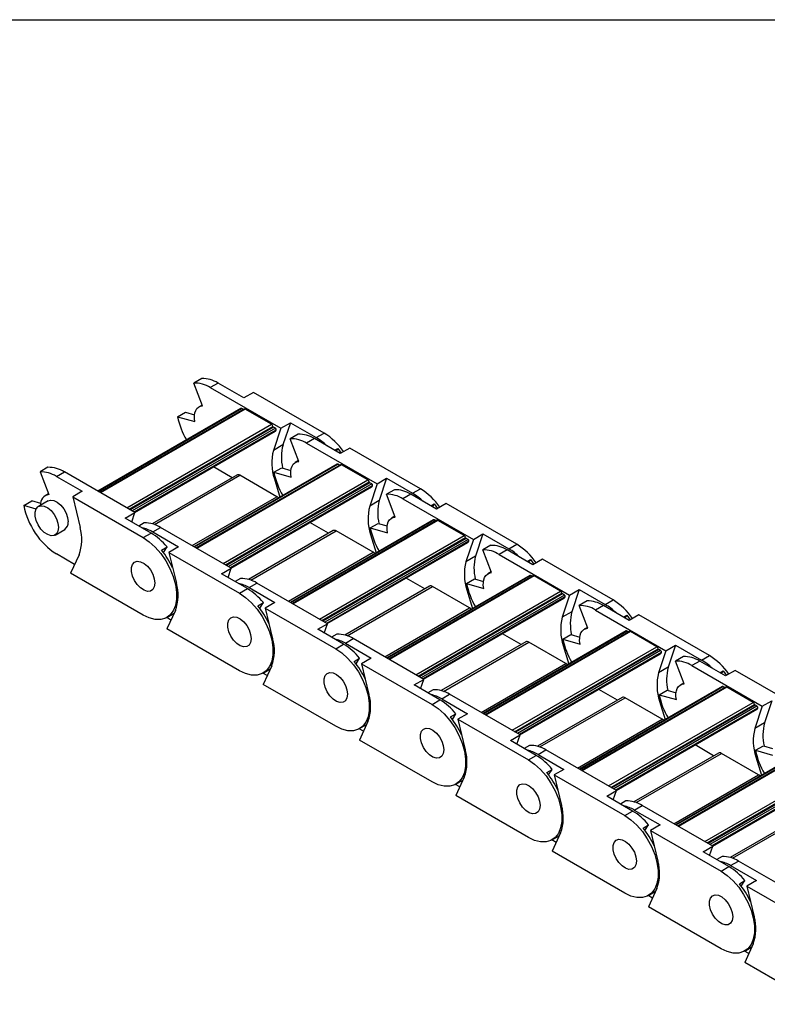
# Model space of a CAD drawing. Header units: millimetres. Extents: x 19 to 819, y 19 to 629.
# Tile 5 of 9: x 599 to 653, y 557 to 629. Entities that reach past the tile are written whole.
import ezdxf

# ---------------------------------------------------------------- set-up
doc = ezdxf.new("R2010")
doc.units = ezdxf.units.MM
doc.header["$LTSCALE"] = 3
doc.layers.add('TEXT', color=140, linetype='Continuous', lineweight=25)

msp = doc.modelspace()

# ---------------------------------------------------------------- linework, layer by layer
for p, q in [((612.354, 602.57), (611.781, 602.24)), ((612.407, 600.584), (611.781, 602.24)), ((613.543, 602.241), (612.97, 601.91)), ((612.97, 601.91), (618.092, 598.954)), ((615.422, 601.156), (613.543, 602.241)), ((616.122, 601.56), (615.422, 601.156)), ((621.244, 598.604), (616.122, 601.56)), ((612.385, 600.643), (612.153, 600.509)), ((615.191, 600.387), (604.794, 594.385)), ((604.82, 594.369), (615.236, 600.382)), ((615.441, 600.35), (604.95, 594.294)), ((615.516, 600.343), (604.994, 594.269)), ((610.6, 599.797), (611.173, 600.127)), ((610.6, 599.797), (611.845, 599.436)), ((611.173, 600.127), (611.825, 599.938)), ((615.366, 600.307), (615.236, 600.382)), ((617.425, 599.241), (615.516, 600.343)), ((606.904, 593.167), (617.425, 599.241)), ((607.081, 593.064), (617.527, 599.095)), ((617.568, 599.036), (607.152, 593.023)), ((617.705, 598.957), (617.568, 599.036)), ((618.092, 598.954), (618.792, 599.358)), ((618.792, 599.358), (618.257, 597.745)), ((618.792, 599.358), (620.671, 598.273)), ((617.705, 598.957), (607.29, 592.944)), ((617.765, 598.822), (607.436, 592.86)), ((607.475, 592.837), (617.693, 598.736)), ((618.092, 598.954), (617.557, 597.34)), ((619.355, 598.529), (618.782, 598.198)), ((620.671, 598.273), (621.244, 598.604)), ((618.257, 597.745), (617.557, 597.34)), ((619.407, 596.543), (618.782, 598.198)), ((620.544, 598.2), (619.971, 597.869)), ((619.971, 597.869), (625.092, 594.913)), ((622.423, 597.115), (620.544, 598.2)), ((622.003, 597.357), (622.238, 597.493)), ((622.238, 597.493), (622.111, 597.295)), ((622.238, 597.493), (622.496, 597.157)), ((623.123, 597.519), (622.423, 597.115)), ((628.244, 594.563), (623.123, 597.519)), ((601.175, 596.117), (600.602, 595.786)), ((622.191, 596.345), (611.794, 590.343)), ((611.821, 590.328), (622.236, 596.341)), ((622.441, 596.309), (611.951, 590.253)), ((622.516, 596.302), (611.995, 590.228)), ((614.557, 595.361), (613.201, 596.143)), ((619.385, 596.602), (619.153, 596.468)), ((622.366, 596.266), (622.236, 596.341)), ((624.426, 595.2), (622.516, 596.302)), ((600.602, 595.786), (601.228, 594.131)), ((601.791, 595.457), (602.364, 595.787)), ((601.791, 595.457), (603.67, 594.372)), ((607.485, 592.831), (602.364, 595.787)), ((614.899, 595.558), (608.752, 592.009)), ((608.921, 591.955), (615.124, 595.536)), ((617.818, 593.98), (615.124, 595.536)), ((617.6, 595.755), (618.173, 596.086)), ((617.6, 595.755), (618.846, 595.395)), ((618.173, 596.086), (618.826, 595.897)), ((613.904, 589.125), (624.426, 595.2)), ((614.081, 589.023), (624.527, 595.053)), ((624.568, 594.995), (614.152, 588.982)), ((624.706, 594.915), (614.29, 588.903)), ((624.765, 594.781), (614.436, 588.818)), ((614.475, 588.796), (624.693, 594.695)), ((617.629, 595.284), (617.702, 595.326)), ((617.629, 595.284), (618.028, 593.942)), ((625.092, 594.913), (624.558, 593.299)), ((624.706, 594.915), (624.568, 594.995)), ((625.092, 594.913), (625.792, 595.317)), ((625.792, 595.317), (625.258, 593.703)), ((625.792, 595.317), (627.671, 594.232)), ((601.205, 594.189), (600.974, 594.056)), ((603.67, 594.372), (602.97, 593.968)), ((602.97, 593.968), (608.091, 591.011)), ((602.97, 593.968), (603.505, 591.737)), ((611.656, 590.423), (617.818, 593.98)), ((626.355, 594.488), (625.782, 594.157)), ((626.408, 592.502), (625.782, 594.157)), ((627.544, 594.159), (626.971, 593.828)), ((629.423, 593.074), (627.544, 594.159)), ((627.671, 594.232), (628.244, 594.563)), ((599.421, 593.343), (599.993, 593.673)), ((600.317, 593.083), (599.421, 593.343)), ((600.646, 593.485), (599.993, 593.673)), ((601.191, 593.679), (600.491, 593.275)), ((625.258, 593.703), (624.558, 593.299)), ((626.971, 593.828), (632.092, 590.872)), ((629.004, 593.316), (629.238, 593.451)), ((629.238, 593.451), (629.111, 593.254)), ((629.238, 593.451), (629.496, 593.116)), ((630.123, 593.478), (629.423, 593.074)), ((635.244, 590.522), (630.123, 593.478)), ((606.785, 592.427), (607.485, 592.831)), ((607.26, 592.152), (607.485, 592.831)), ((626.385, 592.561), (626.154, 592.427)), ((608.664, 591.342), (606.785, 592.427)), ((608.175, 592.075), (607.785, 591.85)), ((629.192, 592.304), (618.795, 586.302)), ((618.821, 586.287), (629.237, 592.3)), ((629.442, 592.268), (618.951, 586.212)), ((629.517, 592.26), (618.995, 586.186)), ((621.557, 591.319), (620.202, 592.102)), ((624.601, 591.714), (625.173, 592.045)), ((625.173, 592.045), (625.826, 591.856)), ((629.367, 592.225), (629.237, 592.3)), ((631.426, 591.158), (629.517, 592.26)), ((601.691, 591.196), (602.391, 591.6)), ((608.091, 591.011), (608.664, 591.342)), ((608.791, 591.416), (609.364, 591.746)), ((608.791, 591.416), (610.671, 590.331)), ((614.485, 588.79), (609.364, 591.746)), ((621.899, 591.517), (615.752, 587.968)), ((615.922, 587.914), (622.124, 591.494)), ((620.904, 585.084), (631.426, 591.158)), ((624.818, 589.939), (622.124, 591.494)), ((624.601, 591.714), (625.846, 591.354)), ((624.629, 591.243), (624.702, 591.285)), ((624.629, 591.243), (625.028, 589.901)), ((632.092, 590.872), (632.792, 591.276)), ((632.792, 591.276), (632.258, 589.662)), ((632.792, 591.276), (634.672, 590.191)), ((621.082, 584.982), (631.528, 591.012)), ((631.568, 590.954), (621.153, 584.941)), ((631.706, 590.874), (621.29, 584.861)), ((631.766, 590.74), (621.436, 584.777)), ((621.475, 584.755), (631.693, 590.653)), ((632.092, 590.872), (631.558, 589.258)), ((631.706, 590.874), (631.568, 590.954)), ((633.355, 590.447), (632.782, 590.116)), ((634.672, 590.191), (635.244, 590.522)), ((603.114, 589.059), (601.791, 589.823)), ((603.433, 589.763), (602.824, 588.418)), ((609.425, 590.096), (609.828, 590.329)), ((609.565, 589.921), (609.828, 590.329)), ((610.671, 590.331), (609.971, 589.927)), ((609.971, 589.927), (615.092, 586.97)), ((609.971, 589.927), (610.505, 587.696)), ((618.656, 586.382), (624.818, 589.939)), ((633.408, 588.461), (632.782, 590.116)), ((634.544, 590.117), (633.972, 589.787)), ((633.972, 589.787), (639.093, 586.83)), ((636.423, 589.033), (634.544, 590.117)), ((632.258, 589.662), (631.558, 589.258)), ((636.004, 589.275), (636.239, 589.41)), ((636.239, 589.41), (636.111, 589.213)), ((636.239, 589.41), (636.497, 589.075)), ((637.124, 589.437), (636.423, 589.033)), ((642.245, 586.48), (637.124, 589.437)), ((608.091, 585.377), (602.824, 588.418)), ((613.785, 588.386), (614.485, 588.79)), ((615.665, 587.301), (613.785, 588.386)), ((614.261, 588.111), (614.485, 588.79)), ((636.192, 588.263), (625.795, 582.261)), ((625.821, 582.246), (636.237, 588.259)), ((633.386, 588.519), (633.154, 588.386)), ((636.367, 588.183), (636.237, 588.259)), ((615.176, 588.034), (614.785, 587.809)), ((615.792, 587.374), (616.365, 587.705)), ((621.486, 584.749), (616.365, 587.705)), ((636.442, 588.227), (625.951, 582.171)), ((636.517, 588.219), (625.995, 582.145)), ((628.558, 587.278), (627.202, 588.061)), ((631.601, 587.673), (632.174, 588.004)), ((631.601, 587.673), (632.846, 587.313)), ((632.174, 588.004), (632.826, 587.815)), ((638.426, 587.117), (636.517, 588.219)), ((615.092, 586.97), (615.665, 587.301)), ((615.792, 587.374), (617.671, 586.289)), ((628.899, 587.475), (622.753, 583.927)), ((622.922, 583.873), (629.124, 587.453)), ((627.905, 581.043), (638.426, 587.117)), ((628.082, 580.941), (638.528, 586.971)), ((638.569, 586.912), (628.153, 580.9)), ((638.706, 586.833), (628.291, 580.82)), ((631.818, 585.898), (629.124, 587.453)), ((631.63, 587.202), (631.703, 587.244)), ((631.63, 587.202), (632.028, 585.859)), ((639.093, 586.83), (638.558, 585.217)), ((638.706, 586.833), (638.569, 586.912)), ((639.093, 586.83), (639.793, 587.235)), ((639.793, 587.235), (639.258, 585.621)), ((639.793, 587.235), (641.672, 586.15)), ((616.426, 586.055), (616.829, 586.287)), ((616.565, 585.879), (616.829, 586.287)), ((617.671, 586.289), (616.971, 585.885)), ((638.766, 586.699), (628.437, 580.736)), ((628.476, 580.713), (638.694, 586.612)), ((640.356, 586.405), (639.783, 586.075)), ((641.672, 586.15), (642.245, 586.48)), ((609.816, 585.206), (610.336, 585.506)), ((610.433, 585.722), (609.825, 584.377)), ((616.971, 585.885), (622.092, 582.929)), ((616.971, 585.885), (617.505, 583.655)), ((625.657, 582.341), (631.818, 585.898)), ((639.258, 585.621), (638.558, 585.217)), ((640.408, 584.42), (639.783, 586.075)), ((641.545, 586.076), (640.972, 585.746)), ((640.972, 585.746), (646.093, 582.789)), ((643.424, 584.991), (641.545, 586.076)), ((644.124, 585.396), (643.424, 584.991)), ((649.245, 582.439), (644.124, 585.396)), ((610.115, 585.018), (609.802, 585.198)), ((620.786, 584.344), (621.486, 584.749)), ((621.261, 584.07), (621.486, 584.749)), ((643.004, 585.234), (643.239, 585.369)), ((643.239, 585.369), (643.112, 585.172)), ((643.239, 585.369), (643.497, 585.034)), ((615.092, 581.336), (609.825, 584.377)), ((622.665, 583.26), (620.786, 584.344)), ((622.176, 583.993), (621.785, 583.767)), ((643.192, 584.222), (632.795, 578.22)), ((632.822, 578.204), (643.237, 584.217)), ((643.442, 584.185), (632.952, 578.129)), ((643.517, 584.178), (632.996, 578.104)), ((635.558, 583.237), (634.202, 584.019)), ((638.601, 583.632), (639.174, 583.962)), ((639.174, 583.962), (639.827, 583.773)), ((640.386, 584.478), (640.154, 584.344)), ((643.367, 584.142), (643.237, 584.217)), ((645.427, 583.076), (643.517, 584.178)), ((622.092, 582.929), (622.665, 583.26)), ((622.792, 583.333), (623.365, 583.664)), ((622.792, 583.333), (624.671, 582.248)), ((628.486, 580.707), (623.365, 583.664)), ((635.9, 583.434), (629.753, 579.886)), ((629.922, 579.831), (636.125, 583.412)), ((638.819, 581.857), (636.125, 583.412)), ((638.601, 583.632), (639.847, 583.271)), ((634.905, 577.002), (645.427, 583.076)), ((635.082, 576.899), (645.528, 582.93)), ((645.569, 582.871), (635.153, 576.858)), ((645.707, 582.792), (635.291, 576.779)), ((645.766, 582.658), (635.437, 576.695)), ((635.476, 576.672), (645.694, 582.571)), ((638.63, 583.16), (638.703, 583.203)), ((638.63, 583.16), (639.029, 581.818)), ((646.093, 582.789), (645.559, 581.176)), ((645.707, 582.792), (645.569, 582.871)), ((646.093, 582.789), (646.793, 583.193)), ((646.793, 583.193), (646.259, 581.58)), ((646.793, 583.193), (648.672, 582.108)), ((623.426, 582.014), (623.829, 582.246)), ((623.566, 581.838), (623.829, 582.246)), ((624.671, 582.248), (623.971, 581.844)), ((623.971, 581.844), (629.093, 578.888)), ((623.971, 581.844), (624.506, 579.613)), ((632.657, 578.3), (638.819, 581.857)), ((647.356, 582.364), (646.783, 582.033)), ((647.409, 580.378), (646.783, 582.033)), ((648.545, 582.035), (647.972, 581.704)), ((650.424, 580.95), (648.545, 582.035)), ((648.672, 582.108), (649.245, 582.439)), ((617.115, 580.976), (616.802, 581.157)), ((616.817, 581.165), (617.336, 581.465)), ((617.434, 581.681), (616.825, 580.335)), ((646.259, 581.58), (645.559, 581.176)), ((647.972, 581.704), (653.093, 578.748)), ((650.005, 581.192), (650.239, 581.328)), ((650.239, 581.328), (650.112, 581.13)), ((650.239, 581.328), (650.497, 580.992)), ((651.124, 581.354), (650.424, 580.95)), ((656.245, 578.398), (651.124, 581.354)), ((627.786, 580.303), (628.486, 580.707)), ((628.261, 580.029), (628.486, 580.707)), ((647.387, 580.437), (647.155, 580.303)), ((622.092, 577.295), (616.825, 580.335)), ((629.665, 579.218), (627.786, 580.303)), ((629.176, 579.952), (628.786, 579.726)), ((650.193, 580.181), (639.796, 574.178)), ((639.822, 574.163), (650.238, 580.176)), ((650.443, 580.144), (639.952, 574.088)), ((650.518, 580.137), (639.996, 574.063)), ((642.558, 579.196), (641.203, 579.978)), ((645.602, 579.59), (646.174, 579.921)), ((646.174, 579.921), (646.827, 579.732)), ((650.368, 580.101), (650.238, 580.176)), ((652.427, 579.035), (650.518, 580.137)), ((629.093, 578.888), (629.665, 579.218)), ((629.793, 579.292), (630.365, 579.623)), ((629.793, 579.292), (631.672, 578.207)), ((635.486, 576.666), (630.365, 579.623)), ((642.9, 579.393), (636.753, 575.845)), ((636.923, 575.79), (643.125, 579.371)), ((641.905, 572.961), (652.427, 579.035)), ((645.819, 577.815), (643.125, 579.371)), ((645.602, 579.59), (646.847, 579.23)), ((645.63, 579.119), (645.704, 579.161)), ((645.63, 579.119), (646.029, 577.777)), ((653.093, 578.748), (653.793, 579.152)), ((653.793, 579.152), (653.259, 577.538)), ((642.083, 572.858), (652.529, 578.889)), ((652.569, 578.83), (642.154, 572.817)), ((652.707, 578.75), (642.292, 572.738)), ((652.767, 578.616), (642.437, 572.653)), ((642.476, 572.631), (652.695, 578.53)), ((653.093, 578.748), (652.559, 577.134)), ((652.707, 578.75), (652.569, 578.83)), ((624.434, 577.64), (623.826, 576.294)), ((630.426, 577.972), (630.829, 578.205)), ((630.566, 577.797), (630.829, 578.205)), ((631.672, 578.207), (630.972, 577.803)), ((630.972, 577.803), (636.093, 574.847)), ((630.972, 577.803), (631.506, 575.572)), ((639.657, 574.258), (645.819, 577.815)), ((653.259, 577.538), (652.559, 577.134)), ((624.115, 576.935), (623.802, 577.116)), ((623.817, 577.124), (624.337, 577.424)), ((629.093, 573.254), (623.826, 576.294)), ((634.786, 576.262), (635.486, 576.666)), ((636.666, 575.177), (634.786, 576.262)), ((635.262, 575.988), (635.486, 576.666)), ((657.193, 576.139), (646.796, 570.137)), ((646.822, 570.122), (657.238, 576.135)), ((657.443, 576.103), (646.953, 570.047)), ((657.518, 576.096), (646.996, 570.022)), ((636.177, 575.91), (635.786, 575.685)), ((636.793, 575.251), (637.366, 575.581)), ((642.487, 572.625), (637.366, 575.581)), ((649.559, 575.154), (648.203, 575.937)), ((652.602, 575.549), (653.175, 575.88)), ((652.602, 575.549), (653.847, 575.189)), ((653.175, 575.88), (653.828, 575.691)), ((636.093, 574.847), (636.666, 575.177)), ((636.793, 575.251), (638.672, 574.166)), ((649.9, 575.352), (643.754, 571.803)), ((643.923, 571.749), (650.125, 575.329)), ((648.906, 568.919), (659.427, 574.993)), ((649.083, 568.817), (659.529, 574.847)), ((659.57, 574.789), (649.154, 568.776)), ((659.708, 574.709), (649.292, 568.696)), ((652.819, 573.774), (650.125, 575.329)), ((652.631, 575.078), (652.704, 575.12)), ((652.631, 575.078), (653.029, 573.736)), ((637.427, 573.931), (637.83, 574.164)), ((637.566, 573.756), (637.83, 574.164)), ((638.672, 574.166), (637.972, 573.762)), ((659.767, 574.575), (649.438, 568.612)), ((649.477, 568.59), (659.695, 574.489)), ((630.817, 573.083), (631.337, 573.383)), ((631.435, 573.598), (630.826, 572.253)), ((637.972, 573.762), (643.093, 570.805)), ((637.972, 573.762), (638.506, 571.531)), ((646.658, 570.217), (652.819, 573.774)), ((631.116, 572.894), (630.803, 573.075)), ((641.787, 572.221), (642.487, 572.625)), ((642.262, 571.946), (642.487, 572.625)), ((636.093, 569.212), (630.826, 572.253)), ((643.666, 571.136), (641.787, 572.221)), ((643.177, 571.869), (642.786, 571.644)), ((643.093, 570.805), (643.666, 571.136)), ((643.793, 571.209), (644.366, 571.54)), ((643.793, 571.209), (645.672, 570.125)), ((649.487, 568.584), (644.366, 571.54)), ((656.901, 571.31), (650.754, 567.762)), ((650.923, 567.708), (657.126, 571.288)), ((644.427, 569.89), (644.83, 570.123)), ((644.567, 569.715), (644.83, 570.123)), ((645.672, 570.125), (644.972, 569.72)), ((644.972, 569.72), (650.094, 566.764)), ((644.972, 569.72), (645.507, 567.49)), ((638.116, 568.853), (637.803, 569.033)), ((637.818, 569.042), (638.337, 569.342)), ((638.435, 569.557), (637.826, 568.212)), ((643.093, 565.171), (637.826, 568.212)), ((648.787, 568.18), (649.487, 568.584)), ((649.262, 567.905), (649.487, 568.584)), ((650.666, 567.095), (648.787, 568.18)), ((650.177, 567.828), (649.787, 567.603)), ((650.794, 567.168), (651.366, 567.499)), ((656.488, 564.542), (651.366, 567.499)), ((650.094, 566.764), (650.666, 567.095)), ((650.794, 567.168), (652.673, 566.083)), ((651.427, 565.849), (651.83, 566.081)), ((651.567, 565.673), (651.83, 566.081)), ((652.673, 566.083), (651.973, 565.679)), ((645.435, 565.516), (644.827, 564.171)), ((651.973, 565.679), (657.094, 562.723)), ((651.973, 565.679), (652.507, 563.449)), ((645.116, 564.811), (644.803, 564.992)), ((644.818, 565), (645.338, 565.3)), ((650.094, 561.13), (644.827, 564.171)), ((651.818, 560.959), (652.338, 561.259)), ((652.436, 561.475), (651.827, 560.129)), ((652.117, 560.77), (651.804, 560.951)), ((657.094, 557.089), (651.827, 560.129))]:
    msp.add_line(p, q)
at = {"flags": 128}
for points in [[(611.845, 599.436), (611.817, 599.666), (611.819, 599.88), (611.851, 600.074), (611.912, 600.242), (612.001, 600.381), (612.115, 600.486), (612.252, 600.554), (612.407, 600.584)], [(618.846, 595.395), (618.818, 595.624), (618.82, 595.839), (618.852, 596.033), (618.913, 596.201), (619.002, 596.34), (619.116, 596.444), (619.252, 596.513), (619.407, 596.543)], [(617.934, 593.888), (617.88, 593.937), (617.818, 593.98)], [(601.94, 591.746), (601.902, 591.479), (601.792, 591.279), (601.62, 591.164), (601.401, 591.144), (601.154, 591.222), (600.902, 591.389), (600.667, 591.632), (600.469, 591.928), (600.327, 592.252), (600.252, 592.574), (600.252, 592.866), (600.327, 593.102), (600.469, 593.261), (600.667, 593.329), (600.902, 593.3), (601.154, 593.176), (601.401, 592.969), (601.62, 592.696), (601.792, 592.383), (601.902, 592.056), (601.94, 591.746)], [(601.191, 593.679), (601.367, 593.733), (601.602, 593.704), (601.855, 593.58), (602.101, 593.373), (602.32, 593.1), (602.492, 592.787), (602.602, 592.46), (602.64, 592.15)], [(625.846, 591.354), (625.818, 591.583), (625.82, 591.798), (625.852, 591.992), (625.913, 592.16), (626.002, 592.298), (626.116, 592.403), (626.253, 592.472), (626.408, 592.502)], [(608.091, 591.011), (608.54, 590.705), (608.973, 590.312), (609.376, 589.848), (609.735, 589.327), (610.038, 588.768), (610.275, 588.189), (610.438, 587.611), (610.521, 587.052), (610.521, 586.532), (610.438, 586.069), (610.275, 585.678), (610.038, 585.373), (609.735, 585.164), (609.376, 585.058), (608.973, 585.059), (608.54, 585.166), (608.091, 585.377)], [(624.934, 589.847), (624.88, 589.896), (624.818, 589.939)], [(608.94, 587.704), (608.902, 587.437), (608.793, 587.238), (608.62, 587.123), (608.401, 587.103), (608.155, 587.181), (607.903, 587.348), (607.667, 587.591), (607.469, 587.887), (607.327, 588.211), (607.252, 588.533), (607.252, 588.825), (607.327, 589.061), (607.469, 589.22), (607.667, 589.288), (607.903, 589.259), (608.155, 589.135), (608.401, 588.927), (608.62, 588.655), (608.793, 588.342), (608.902, 588.015), (608.94, 587.704)], [(608.94, 587.704), (608.902, 587.437), (608.793, 587.238), (608.62, 587.123), (608.401, 587.103), (608.155, 587.181), (607.903, 587.348), (607.667, 587.591), (607.469, 587.887), (607.327, 588.211), (607.252, 588.533), (607.252, 588.825), (607.327, 589.061), (607.469, 589.22), (607.667, 589.288), (607.903, 589.259), (608.155, 589.135), (608.401, 588.927), (608.62, 588.655), (608.793, 588.342), (608.902, 588.015), (608.94, 587.704)], [(632.846, 587.313), (632.818, 587.542), (632.82, 587.756), (632.852, 587.95), (632.914, 588.119), (633.002, 588.257), (633.116, 588.362), (633.253, 588.43), (633.408, 588.461)], [(615.092, 586.97), (615.54, 586.663), (615.973, 586.271), (616.376, 585.807), (616.735, 585.286), (617.039, 584.727), (617.276, 584.148), (617.438, 583.57), (617.521, 583.011), (617.521, 582.491), (617.438, 582.028), (617.276, 581.637), (617.039, 581.332), (616.735, 581.123), (616.376, 581.017), (615.973, 581.018), (615.54, 581.125), (615.092, 581.336)], [(631.935, 585.805), (631.88, 585.855), (631.818, 585.898)], [(615.94, 583.663), (615.903, 583.396), (615.793, 583.196), (615.621, 583.082), (615.402, 583.062), (615.155, 583.139), (614.903, 583.307), (614.668, 583.549), (614.47, 583.846), (614.327, 584.169), (614.253, 584.491), (614.253, 584.784), (614.327, 585.02), (614.47, 585.179), (614.668, 585.247), (614.903, 585.217), (615.155, 585.094), (615.402, 584.886), (615.621, 584.614), (615.793, 584.3), (615.903, 583.974), (615.94, 583.663)], [(615.94, 583.663), (615.903, 583.396), (615.793, 583.196), (615.621, 583.082), (615.402, 583.062), (615.155, 583.139), (614.903, 583.307), (614.668, 583.549), (614.47, 583.846), (614.327, 584.169), (614.253, 584.491), (614.253, 584.784), (614.327, 585.02), (614.47, 585.179), (614.668, 585.247), (614.903, 585.217), (615.155, 585.094), (615.402, 584.886), (615.621, 584.614), (615.793, 584.3), (615.903, 583.974), (615.94, 583.663)], [(639.847, 583.271), (639.819, 583.501), (639.821, 583.715), (639.853, 583.909), (639.914, 584.077), (640.003, 584.216), (640.117, 584.321), (640.253, 584.389), (640.408, 584.42)], [(622.092, 582.929), (622.54, 582.622), (622.973, 582.23), (623.376, 581.766), (623.736, 581.245), (624.039, 580.686), (624.276, 580.107), (624.439, 579.528), (624.521, 578.97), (624.521, 578.45), (624.439, 577.986), (624.276, 577.596), (624.039, 577.29), (623.736, 577.081), (623.376, 576.975), (622.973, 576.976), (622.54, 577.084), (622.092, 577.295)], [(638.935, 581.764), (638.881, 581.814), (638.819, 581.857)], [(622.941, 579.622), (622.903, 579.355), (622.793, 579.155), (622.621, 579.04), (622.402, 579.021), (622.156, 579.098), (621.903, 579.266), (621.668, 579.508), (621.47, 579.805), (621.328, 580.128), (621.253, 580.45), (621.253, 580.742), (621.328, 580.978), (621.47, 581.137), (621.668, 581.205), (621.903, 581.176), (622.156, 581.052), (622.402, 580.845), (622.621, 580.573), (622.793, 580.259), (622.903, 579.933), (622.941, 579.622)], [(622.941, 579.622), (622.903, 579.355), (622.793, 579.155), (622.621, 579.04), (622.402, 579.021), (622.156, 579.098), (621.903, 579.266), (621.668, 579.508), (621.47, 579.805), (621.328, 580.128), (621.253, 580.45), (621.253, 580.742), (621.328, 580.978), (621.47, 581.137), (621.668, 581.205), (621.903, 581.176), (622.156, 581.052), (622.402, 580.845), (622.621, 580.573), (622.793, 580.259), (622.903, 579.933), (622.941, 579.622)], [(646.847, 579.23), (646.819, 579.459), (646.821, 579.674), (646.853, 579.868), (646.914, 580.036), (647.003, 580.175), (647.117, 580.279), (647.254, 580.348), (647.409, 580.378)], [(629.093, 578.888), (629.541, 578.581), (629.974, 578.189), (630.377, 577.724), (630.736, 577.204), (631.039, 576.644), (631.276, 576.066), (631.439, 575.487), (631.522, 574.928), (631.522, 574.408), (631.439, 573.945), (631.276, 573.554), (631.039, 573.249), (630.736, 573.04), (630.377, 572.934), (629.974, 572.935), (629.541, 573.043), (629.093, 573.254)], [(645.935, 577.723), (645.881, 577.772), (645.819, 577.815)], [(629.941, 575.581), (629.903, 575.314), (629.794, 575.114), (629.622, 574.999), (629.403, 574.98), (629.156, 575.057), (628.904, 575.224), (628.668, 575.467), (628.47, 575.763), (628.328, 576.087), (628.253, 576.409), (628.253, 576.701), (628.328, 576.937), (628.47, 577.096), (628.668, 577.164), (628.904, 577.135), (629.156, 577.011), (629.403, 576.804), (629.622, 576.531), (629.794, 576.218), (629.903, 575.891), (629.941, 575.581)], [(629.941, 575.581), (629.903, 575.314), (629.794, 575.114), (629.622, 574.999), (629.403, 574.98), (629.156, 575.057), (628.904, 575.224), (628.668, 575.467), (628.47, 575.763), (628.328, 576.087), (628.253, 576.409), (628.253, 576.701), (628.328, 576.937), (628.47, 577.096), (628.668, 577.164), (628.904, 577.135), (629.156, 577.011), (629.403, 576.804), (629.622, 576.531), (629.794, 576.218), (629.903, 575.891), (629.941, 575.581)], [(636.093, 574.847), (636.541, 574.54), (636.974, 574.148), (637.377, 573.683), (637.736, 573.163), (638.04, 572.603), (638.277, 572.024), (638.439, 571.446), (638.522, 570.887), (638.522, 570.367), (638.439, 569.904), (638.277, 569.513), (638.04, 569.208), (637.736, 568.999), (637.377, 568.893), (636.974, 568.894), (636.541, 569.002), (636.093, 569.212)], [(652.936, 573.682), (652.882, 573.731), (652.819, 573.774)], [(636.941, 571.54), (636.904, 571.273), (636.794, 571.073), (636.622, 570.958), (636.403, 570.938), (636.156, 571.016), (635.904, 571.183), (635.669, 571.426), (635.471, 571.722), (635.328, 572.046), (635.254, 572.368), (635.254, 572.66), (635.328, 572.896), (635.471, 573.055), (635.669, 573.123), (635.904, 573.094), (636.156, 572.97), (636.403, 572.763), (636.622, 572.49), (636.794, 572.177), (636.904, 571.85), (636.941, 571.54)], [(636.941, 571.54), (636.904, 571.273), (636.794, 571.073), (636.622, 570.958), (636.403, 570.938), (636.156, 571.016), (635.904, 571.183), (635.669, 571.426), (635.471, 571.722), (635.328, 572.046), (635.254, 572.368), (635.254, 572.66), (635.328, 572.896), (635.471, 573.055), (635.669, 573.123), (635.904, 573.094), (636.156, 572.97), (636.403, 572.763), (636.622, 572.49), (636.794, 572.177), (636.904, 571.85), (636.941, 571.54)], [(643.093, 570.805), (643.541, 570.499), (643.974, 570.106), (644.377, 569.642), (644.737, 569.121), (645.04, 568.562), (645.277, 567.983), (645.44, 567.405), (645.522, 566.846), (645.522, 566.326), (645.44, 565.863), (645.277, 565.472), (645.04, 565.167), (644.737, 564.958), (644.377, 564.852), (643.974, 564.853), (643.541, 564.96), (643.093, 565.171)], [(643.942, 567.498), (643.904, 567.231), (643.794, 567.032), (643.622, 566.917), (643.403, 566.897), (643.157, 566.975), (642.904, 567.142), (642.669, 567.385), (642.471, 567.681), (642.329, 568.004), (642.254, 568.327), (642.254, 568.619), (642.329, 568.855), (642.471, 569.014), (642.669, 569.082), (642.904, 569.053), (643.157, 568.929), (643.403, 568.721), (643.622, 568.449), (643.794, 568.135), (643.904, 567.809), (643.942, 567.498)], [(643.942, 567.498), (643.904, 567.231), (643.794, 567.032), (643.622, 566.917), (643.403, 566.897), (643.157, 566.975), (642.904, 567.142), (642.669, 567.385), (642.471, 567.681), (642.329, 568.004), (642.254, 568.327), (642.254, 568.619), (642.329, 568.855), (642.471, 569.014), (642.669, 569.082), (642.904, 569.053), (643.157, 568.929), (643.403, 568.721), (643.622, 568.449), (643.794, 568.135), (643.904, 567.809), (643.942, 567.498)], [(650.094, 566.764), (650.542, 566.457), (650.975, 566.065), (651.378, 565.601), (651.737, 565.08), (652.04, 564.521), (652.277, 563.942), (652.44, 563.363), (652.523, 562.805), (652.523, 562.285), (652.44, 561.822), (652.277, 561.431), (652.04, 561.126), (651.737, 560.916), (651.378, 560.811), (650.975, 560.811), (650.542, 560.919), (650.094, 561.13)], [(650.942, 563.457), (650.904, 563.19), (650.795, 562.99), (650.623, 562.876), (650.404, 562.856), (650.157, 562.933), (649.905, 563.101), (649.669, 563.343), (649.472, 563.64), (649.329, 563.963), (649.255, 564.285), (649.255, 564.577), (649.329, 564.813), (649.472, 564.973), (649.669, 565.041), (649.905, 565.011), (650.157, 564.888), (650.404, 564.68), (650.623, 564.408), (650.795, 564.094), (650.904, 563.768), (650.942, 563.457)], [(650.942, 563.457), (650.904, 563.19), (650.795, 562.99), (650.623, 562.876), (650.404, 562.856), (650.157, 562.933), (649.905, 563.101), (649.669, 563.343), (649.472, 563.64), (649.329, 563.963), (649.255, 564.285), (649.255, 564.577), (649.329, 564.813), (649.472, 564.973), (649.669, 565.041), (649.905, 565.011), (650.157, 564.888), (650.404, 564.68), (650.623, 564.408), (650.795, 564.094), (650.904, 563.768), (650.942, 563.457)]]:
    msp.add_lwpolyline(points, dxfattribs=at)
for centre, radius, start, end in [((612.401, 600.428), 2.142, 57.79255, 91.26245), ((611.829, 600.098), 2.142, 57.79255, 91.26245), ((616.008, 600.879), 5.515, 191.31629, 210.18095), ((615.21, 600.347), 0.0436, 53.13376, 115.55578), ((615.472, 600.283), 0.0745, 53.97344, 114.71611), ((617.297, 599.044), 0.235, 12.55799, 57.07241), ((617.619, 599.115), 0.094, 192.55799, 237.07241), ((617.604, 598.883), 0.172, 301.1243, 339.30968), ((617.641, 598.848), 0.126, 348.30967, 59.4783), ((619.402, 596.387), 2.142, 57.79255, 91.26245), ((618.596, 594.76), 4.081, 45.64397, 59.4327), ((618.742, 594.543), 4.77, 34.65565, 58.36539), ((621.49, 596.857), 3.352, 164.64092, 193.584), ((618.829, 596.057), 2.142, 57.79255, 91.26245), ((620.969, 596.43), 3.531, 165.05346, 198.93544), ((601.222, 593.975), 2.142, 57.79255, 91.26245), ((622.21, 596.306), 0.0436, 53.13376, 115.55578), ((622.473, 596.241), 0.0745, 53.97344, 114.71611), ((600.649, 593.644), 2.142, 57.79255, 91.26245), ((614.992, 595.352), 0.226, 54.38242, 114.30712), ((623.008, 596.838), 5.515, 191.31629, 210.18095), ((624.298, 595.002), 0.235, 12.55799, 57.07241), ((624.619, 595.074), 0.094, 192.55799, 237.07241), ((624.604, 594.842), 0.172, 301.1243, 339.30968), ((624.642, 594.807), 0.126, 348.30967, 59.4783), ((601.329, 593.44), 0.698, 98.36221, 186.72155), ((625.829, 592.015), 2.142, 57.79255, 91.26245), ((626.402, 592.346), 2.142, 57.79255, 91.26245), ((625.596, 590.719), 4.081, 45.64397, 59.4327), ((625.742, 590.501), 4.77, 34.65565, 58.36539), ((604.73, 594.36), 5.406, 190.84611, 237.06621), ((627.969, 592.388), 3.531, 165.05346, 198.93544), ((628.49, 592.815), 3.352, 164.64092, 193.584), ((602.055, 592.083), 0.588, 304.82234, 6.48984), ((608.222, 589.933), 2.142, 57.79255, 91.26245), ((629.21, 592.265), 0.0436, 53.13376, 115.55578), ((629.473, 592.2), 0.0745, 53.97344, 114.71611), ((600.497, 590.858), 3.133, 339.55071, 16.29343), ((607.523, 589.301), 2.465, 59.0381, 78.51842), ((606.379, 587.541), 4.435, 38.93803, 58.9789), ((621.992, 591.31), 0.226, 54.38242, 114.30712), ((630.009, 592.796), 5.515, 191.31629, 210.18095), ((631.298, 590.961), 0.235, 12.55799, 57.07241), ((631.619, 591.033), 0.094, 192.55799, 237.07241), ((631.604, 590.801), 0.172, 301.1243, 339.30968), ((631.642, 590.766), 0.126, 348.30967, 59.4783), ((633.402, 588.305), 2.142, 57.79255, 91.26245), ((632.742, 586.46), 4.77, 34.65565, 58.36539), ((604.876, 586.337), 5.901, 24.83547, 39.5695), ((632.83, 587.974), 2.142, 57.79255, 91.26245), ((632.596, 586.677), 4.081, 45.64397, 59.4327), ((634.969, 588.347), 3.531, 165.05346, 198.93544), ((635.491, 588.774), 3.352, 164.64092, 193.584), ((636.211, 588.224), 0.0436, 53.13376, 115.55578), ((607.498, 586.817), 3.133, 339.55071, 16.29343), ((614.523, 585.26), 2.465, 59.0381, 78.51842), ((615.223, 585.892), 2.142, 57.79255, 91.26245), ((637.009, 588.755), 5.515, 191.31629, 210.18095), ((636.473, 588.159), 0.0745, 53.97344, 114.71611), ((613.379, 583.5), 4.435, 38.93803, 58.9789), ((628.993, 587.269), 0.226, 54.38242, 114.30712), ((638.299, 586.92), 0.235, 12.55799, 57.07241), ((638.62, 586.991), 0.094, 192.55799, 237.07241), ((638.642, 586.724), 0.126, 348.30967, 59.4783), ((638.605, 586.76), 0.172, 301.1243, 339.30968), ((640.403, 584.263), 2.142, 57.79255, 91.26245), ((639.597, 582.636), 4.081, 45.64397, 59.4327), ((639.743, 582.419), 4.77, 34.65565, 58.36539), ((611.876, 582.295), 5.901, 24.83547, 39.5695), ((642.491, 584.733), 3.352, 164.64092, 193.584), ((639.83, 583.933), 2.142, 57.79255, 91.26245), ((641.97, 584.306), 3.531, 165.05346, 198.93544), ((622.223, 581.851), 2.142, 57.79255, 91.26245), ((643.211, 584.182), 0.0436, 53.13376, 115.55578), ((643.474, 584.118), 0.0745, 53.97344, 114.71611), ((614.498, 582.776), 3.133, 339.55071, 16.29343), ((621.524, 581.219), 2.465, 59.0381, 78.51842), ((620.379, 579.459), 4.435, 38.93803, 58.9789), ((635.993, 583.228), 0.226, 54.38242, 114.30712), ((644.009, 584.714), 5.515, 191.31629, 210.18095), ((645.299, 582.879), 0.235, 12.55799, 57.07241), ((645.62, 582.95), 0.094, 192.55799, 237.07241), ((645.605, 582.718), 0.172, 301.1243, 339.30968), ((645.643, 582.683), 0.126, 348.30967, 59.4783), ((618.877, 578.254), 5.901, 24.83547, 39.5695), ((646.83, 579.892), 2.142, 57.79255, 91.26245), ((647.403, 580.222), 2.142, 57.79255, 91.26245), ((646.597, 578.595), 4.081, 45.64397, 59.4327), ((646.743, 578.378), 4.77, 34.65565, 58.36539), ((648.97, 580.265), 3.531, 165.05346, 198.93544), ((649.491, 580.692), 3.352, 164.64092, 193.584), ((629.223, 577.81), 2.142, 57.79255, 91.26245), ((650.211, 580.141), 0.0436, 53.13376, 115.55578), ((650.474, 580.077), 0.0745, 53.97344, 114.71611), ((621.498, 578.734), 3.133, 339.55071, 16.29343), ((628.524, 577.178), 2.465, 59.0381, 78.51842), ((627.38, 575.418), 4.435, 38.93803, 58.9789), ((642.993, 579.187), 0.226, 54.38242, 114.30712), ((651.01, 580.673), 5.515, 191.31629, 210.18095), ((652.299, 578.837), 0.235, 12.55799, 57.07241), ((652.62, 578.909), 0.094, 192.55799, 237.07241), ((652.606, 578.677), 0.172, 301.1243, 339.30968), ((652.643, 578.642), 0.126, 348.30967, 59.4783), ((625.877, 574.213), 5.901, 24.58699, 39.56965), ((656.492, 576.65), 3.352, 164.64092, 193.584), ((655.97, 576.224), 3.531, 165.05346, 198.93544), ((628.499, 574.693), 3.133, 339.55071, 16.29343), ((635.525, 573.137), 2.465, 59.0381, 78.51842), ((636.224, 573.769), 2.142, 57.79255, 91.26245), ((649.994, 575.145), 0.226, 54.38242, 114.30712), ((658.01, 576.631), 5.515, 191.31629, 210.18095), ((634.38, 571.377), 4.435, 38.93803, 58.9789), ((632.877, 570.172), 5.901, 24.83547, 39.5695), ((643.224, 569.727), 2.142, 57.79255, 91.26245), ((635.499, 570.652), 3.133, 339.55071, 16.29343), ((642.525, 569.095), 2.465, 59.0381, 78.51842), ((641.38, 567.335), 4.435, 38.93803, 58.9789), ((639.878, 566.131), 5.901, 24.83547, 39.5695), ((642.499, 566.611), 3.133, 339.55071, 16.29343), ((650.225, 565.686), 2.142, 57.79255, 91.26245), ((649.525, 565.054), 2.465, 59.0381, 78.51842), ((648.381, 563.294), 4.435, 38.93803, 58.9789), ((646.878, 562.089), 5.901, 24.83547, 39.5695), ((649.5, 562.569), 3.133, 339.55071, 16.29343)]:
    msp.add_arc(centre, radius, start, end)
at = {"layer": 'TEXT'}
msp.add_line((19.05, 628.65), (819.15, 628.65), dxfattribs=at)

doc.saveas('drawing.dxf')
